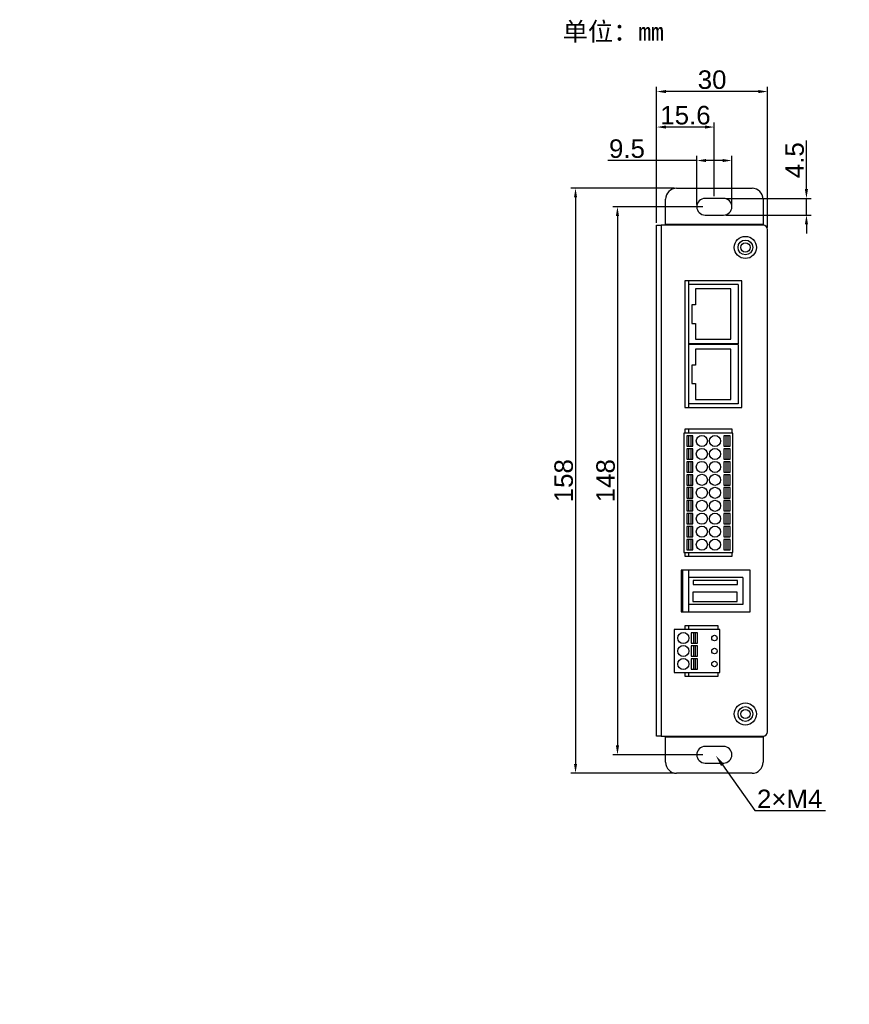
# Model space of a CAD drawing. Header units: millimetres. Extents: x 225 to 1127, y -1473 to -1207.
# Tile 1 of 3: x 676 to 900, y -1473 to -1207. Entities that reach past the tile are written whole.
import ezdxf
from ezdxf import colors
from ezdxf.entities.mleader import LeaderData, LeaderLine
from ezdxf.math import Vec2, Vec3

# ---------------------------------------------------------------- set-up
doc = ezdxf.new("R2010")
doc.units = ezdxf.units.MM
doc.header["$PDSIZE"] = -1
doc.styles.get("Standard").update_dxf_attribs({"font": 'arial.ttf', "height": 5})
doc.dimstyles.new('ISO-25', dxfattribs={"dimtxt": 5, "dimasz": 2.5, "dimexe": 1.25, "dimexo": 0.625, "dimtad": 1, "dimdec": 1, "dimdsep": 46, "dimtxsty": 'Standard', "dimcen": 2.5, "dimadec": 0, "dimazin": 0, "dimtfac": 1, "dimtdec": 1, "dimtmove": 0, "dimatfit": 3, "dimfxl": 1, "dimarcsym": 0})

# ---------------------------------------------------------------- blocks, each defined once
blk = doc.blocks.new('*D25')
at = {"color": 0, "lineweight": -2}
for p, q in [((848.13, -1261.97), (848.13, -1225.25)), ((878.13, -1263.17), (878.13, -1225.25)), ((875.63, -1226.5), (850.63, -1226.5))]:
    blk.add_line(p, q, dxfattribs=at)
at = {"color": 0}
for points in [[(850.63, -1226.08), (850.63, -1226.92), (848.13, -1226.5)], [(875.63, -1226.08), (875.63, -1226.92), (878.13, -1226.5)]]:
    blk.add_solid(points, dxfattribs=at)
at = {"layer": 'Defpoints', "color": 0}
for p in [(848.13, -1226.5), (848.13, -1262.6), (878.13, -1263.8)]:
    blk.add_point(p, dxfattribs=at)
at = {"color": 0, "insert": (863.13, -1223.32), "char_height": 5, "attachment_point": 5}
blk.add_mtext('30', dxfattribs=at)
blk = doc.blocks.new('*D26')
at = {"color": 0, "lineweight": -2}
for p, q in [((848.13, -1261.97), (848.13, -1234.84)), ((861.23, -1236.09), (850.63, -1236.09)), ((863.73, -1254.72), (863.73, -1234.84))]:
    blk.add_line(p, q, dxfattribs=at)
at = {"color": 0}
for points in [[(850.63, -1235.67), (850.63, -1236.5), (848.13, -1236.09)], [(861.23, -1235.67), (861.23, -1236.5), (863.73, -1236.09)]]:
    blk.add_solid(points, dxfattribs=at)
at = {"layer": 'Defpoints', "color": 0}
for p in [(848.13, -1236.09), (863.73, -1255.35), (848.13, -1262.6)]:
    blk.add_point(p, dxfattribs=at)
at = {"color": 0, "insert": (855.93, -1232.91), "char_height": 5, "attachment_point": 5}
blk.add_mtext('15.6', dxfattribs=at)
blk = doc.blocks.new('*D27')
at = {"color": 0, "lineweight": -2}
for p, q in [((852.91, -1252.6), (824.97, -1252.6)), ((826.22, -1255.1), (826.22, -1408.1)), ((852.91, -1410.6), (824.97, -1410.6))]:
    blk.add_line(p, q, dxfattribs=at)
at = {"color": 0}
for points in [[(825.8, -1255.1), (826.63, -1255.1), (826.22, -1252.6)], [(825.8, -1408.1), (826.63, -1408.1), (826.22, -1410.6)]]:
    blk.add_solid(points, dxfattribs=at)
at = {"layer": 'Defpoints', "color": 0}
for p in [(853.53, -1252.6), (826.22, -1410.6), (853.53, -1410.6)]:
    blk.add_point(p, dxfattribs=at)
at = {"color": 0, "insert": (823.04, -1331.6), "char_height": 5, "attachment_point": 5, "rotation": 90}
blk.add_mtext('158', dxfattribs=at)
blk = doc.blocks.new('*D28')
at = {"color": 0, "lineweight": -2}
for p, q in [((860.61, -1257.6), (836.3, -1257.6)), ((837.55, -1260.1), (837.55, -1403.1)), ((860.61, -1405.6), (836.3, -1405.6))]:
    blk.add_line(p, q, dxfattribs=at)
at = {"color": 0}
for points in [[(837.13, -1260.1), (837.97, -1260.1), (837.55, -1257.6)], [(837.13, -1403.1), (837.97, -1403.1), (837.55, -1405.6)]]:
    blk.add_solid(points, dxfattribs=at)
at = {"layer": 'Defpoints', "color": 0}
for p in [(861.23, -1257.6), (837.55, -1405.6), (861.23, -1405.6)]:
    blk.add_point(p, dxfattribs=at)
at = {"color": 0, "insert": (834.37, -1331.6), "char_height": 5, "attachment_point": 5, "rotation": 90}
blk.add_mtext('148', dxfattribs=at)
blk = doc.blocks.new('*D29')
at = {"color": 0, "lineweight": -2}
for p, q in [((888.62, -1252.85), (888.62, -1239.75)), ((866.86, -1255.35), (889.87, -1255.35)), ((888.62, -1259.85), (888.62, -1255.35)), ((866.86, -1259.85), (889.87, -1259.85)), ((888.62, -1262.35), (888.62, -1264.85))]:
    blk.add_line(p, q, dxfattribs=at)
at = {"color": 0}
for points in [[(888.2, -1252.85), (889.04, -1252.85), (888.62, -1255.35)], [(888.2, -1262.35), (889.04, -1262.35), (888.62, -1259.85)]]:
    blk.add_solid(points, dxfattribs=at)
at = {"layer": 'Defpoints', "color": 0}
for p in [(866.23, -1255.35), (866.23, -1259.85), (888.62, -1259.85)]:
    blk.add_point(p, dxfattribs=at)
at = {"color": 0, "insert": (885.45, -1245.05), "char_height": 5, "attachment_point": 5, "rotation": 90}
blk.add_mtext('4.5', dxfattribs=at)
blk = doc.blocks.new('*D30')
at = {"color": 0, "lineweight": -2}
for p, q in [((858.98, -1256.97), (858.98, -1243.88)), ((868.48, -1256.97), (868.48, -1243.88)), ((858.98, -1245.13), (834.92, -1245.13)), ((865.98, -1245.13), (861.48, -1245.13))]:
    blk.add_line(p, q, dxfattribs=at)
at = {"color": 0}
for points in [[(861.48, -1244.71), (861.48, -1245.54), (858.98, -1245.13)], [(865.98, -1244.71), (865.98, -1245.54), (868.48, -1245.13)]]:
    blk.add_solid(points, dxfattribs=at)
at = {"layer": 'Defpoints', "color": 0}
for p in [(868.48, -1245.13), (858.98, -1257.6), (868.48, -1257.6)]:
    blk.add_point(p, dxfattribs=at)
at = {"color": 0, "insert": (840.12, -1241.95), "char_height": 5, "attachment_point": 5}
blk.add_mtext('9.5', dxfattribs=at)

msp = doc.modelspace()

# ---------------------------------------------------------------- linework, layer by layer
at = {"color": 7, "linetype": 'Continuous', "lineweight": 25}
for p, q in [((853.53, -1252.6), (873.93, -1252.6)), ((850.53, -1262.4), (850.53, -1255.6)), ((866.23, -1255.35), (861.23, -1255.35)), ((876.93, -1255.6), (876.93, -1262.4)), ((861.23, -1259.85), (866.23, -1259.85)), ((848.13, -1400.6), (848.13, -1262.6)), ((848.13, -1262.6), (849.33, -1262.6)), ((849.33, -1262.6), (849.33, -1400.6)), ((876.93, -1262.6), (849.33, -1262.6)), ((850.53, -1262.4), (850.53, -1262.6)), ((876.93, -1262.4), (850.53, -1262.4)), ((876.93, -1262.6), (876.93, -1262.4)), ((878.13, -1399.4), (878.13, -1263.8)), ((871.18, -1277.6), (855.73, -1277.6)), ((855.73, -1277.6), (855.73, -1311.85)), ((856.73, -1277.6), (856.73, -1278.6)), ((856.73, -1278.6), (856.73, -1294.6)), ((870.18, -1278.6), (856.73, -1278.6)), ((870.18, -1278.6), (870.18, -1294.6)), ((871.18, -1311.85), (871.18, -1277.6)), ((858.68, -1279.8), (858.68, -1284.1)), ((868.18, -1279.8), (858.68, -1279.8)), ((868.18, -1293.4), (868.18, -1279.8)), ((858.68, -1284.1), (857.68, -1284.1)), ((857.68, -1284.1), (857.68, -1289.1)), ((857.68, -1289.1), (858.68, -1289.1)), ((858.68, -1289.1), (858.68, -1293.4)), ((856.73, -1294.6), (856.73, -1294.85)), ((870.18, -1294.6), (856.73, -1294.6)), ((870.18, -1294.85), (856.73, -1294.85)), ((856.73, -1294.85), (856.73, -1310.85)), ((858.68, -1293.4), (868.18, -1293.4)), ((870.18, -1294.85), (870.18, -1310.85)), ((858.68, -1296.05), (858.68, -1300.35)), ((868.18, -1296.05), (858.68, -1296.05)), ((868.18, -1309.65), (868.18, -1296.05)), ((858.68, -1300.35), (857.68, -1300.35)), ((857.68, -1300.35), (857.68, -1305.35)), ((857.68, -1305.35), (858.68, -1305.35)), ((858.68, -1305.35), (858.68, -1309.65)), ((856.73, -1310.85), (856.73, -1311.85)), ((870.18, -1310.85), (856.73, -1310.85)), ((858.68, -1309.65), (868.18, -1309.65)), ((855.73, -1311.85), (871.18, -1311.85)), ((855.51, -1318.72), (855.51, -1351.02)), ((868.76, -1318.72), (855.51, -1318.72)), ((855.73, -1317.72), (855.73, -1318.72)), ((868.53, -1317.72), (855.73, -1317.72)), ((856.73, -1317.72), (856.73, -1318.72)), ((868.53, -1318.72), (868.53, -1317.72)), ((868.76, -1351.02), (868.76, -1318.72)), ((856.26, -1319.47), (856.26, -1322.27)), ((856.81, -1319.47), (856.26, -1319.47)), ((856.81, -1322.27), (856.81, -1319.47)), ((857.41, -1319.47), (856.81, -1319.47)), ((857.41, -1319.47), (857.41, -1322.27)), ((857.96, -1319.47), (857.41, -1319.47)), ((857.96, -1322.27), (857.96, -1319.47)), ((866.86, -1319.47), (866.31, -1319.47)), ((866.31, -1319.47), (866.31, -1322.27)), ((866.86, -1319.47), (866.86, -1322.27)), ((867.46, -1319.47), (866.86, -1319.47)), ((868.01, -1319.47), (867.46, -1319.47)), ((867.46, -1322.27), (867.46, -1319.47)), ((868.01, -1322.27), (868.01, -1319.47)), ((856.26, -1322.27), (856.81, -1322.27)), ((856.26, -1322.97), (856.26, -1325.77)), ((856.81, -1322.97), (856.26, -1322.97)), ((856.81, -1322.27), (857.41, -1322.27)), ((856.81, -1325.77), (856.81, -1322.97)), ((857.41, -1322.97), (856.81, -1322.97)), ((857.41, -1322.27), (857.96, -1322.27)), ((857.96, -1322.97), (857.41, -1322.97)), ((857.41, -1322.97), (857.41, -1325.77)), ((857.96, -1325.77), (857.96, -1322.97)), ((866.31, -1322.27), (866.86, -1322.27)), ((866.86, -1322.97), (866.31, -1322.97)), ((866.31, -1322.97), (866.31, -1325.77)), ((866.86, -1322.27), (867.46, -1322.27)), ((866.86, -1322.97), (866.86, -1325.77)), ((867.46, -1322.97), (866.86, -1322.97)), ((867.46, -1322.27), (868.01, -1322.27)), ((867.46, -1325.77), (867.46, -1322.97)), ((868.01, -1322.97), (867.46, -1322.97)), ((868.01, -1325.77), (868.01, -1322.97)), ((856.26, -1325.77), (856.81, -1325.77)), ((856.26, -1326.47), (856.26, -1329.27)), ((856.81, -1326.47), (856.26, -1326.47)), ((856.81, -1325.77), (857.41, -1325.77)), ((856.81, -1329.27), (856.81, -1326.47)), ((857.41, -1326.47), (856.81, -1326.47)), ((857.41, -1325.77), (857.96, -1325.77)), ((857.41, -1326.47), (857.41, -1329.27)), ((857.96, -1326.47), (857.41, -1326.47)), ((857.96, -1329.27), (857.96, -1326.47)), ((866.31, -1325.77), (866.86, -1325.77)), ((866.31, -1326.47), (866.31, -1329.27)), ((866.86, -1326.47), (866.31, -1326.47)), ((866.86, -1325.77), (867.46, -1325.77)), ((866.86, -1326.47), (866.86, -1329.27)), ((867.46, -1326.47), (866.86, -1326.47)), ((867.46, -1325.77), (868.01, -1325.77)), ((867.46, -1329.27), (867.46, -1326.47)), ((868.01, -1326.47), (867.46, -1326.47)), ((868.01, -1329.27), (868.01, -1326.47)), ((856.26, -1329.27), (856.81, -1329.27)), ((856.81, -1329.27), (857.41, -1329.27)), ((857.41, -1329.27), (857.96, -1329.27)), ((866.31, -1329.27), (866.86, -1329.27)), ((866.86, -1329.27), (867.46, -1329.27)), ((867.46, -1329.27), (868.01, -1329.27)), ((856.26, -1329.97), (856.26, -1332.77)), ((856.81, -1329.97), (856.26, -1329.97)), ((856.81, -1332.77), (856.81, -1329.97)), ((857.41, -1329.97), (856.81, -1329.97)), ((857.41, -1329.97), (857.41, -1332.77)), ((857.96, -1329.97), (857.41, -1329.97)), ((857.96, -1332.77), (857.96, -1329.97)), ((866.31, -1329.97), (866.31, -1332.77)), ((866.86, -1329.97), (866.31, -1329.97)), ((866.86, -1329.97), (866.86, -1332.77)), ((867.46, -1329.97), (866.86, -1329.97)), ((867.46, -1332.77), (867.46, -1329.97)), ((868.01, -1329.97), (867.46, -1329.97)), ((868.01, -1332.77), (868.01, -1329.97)), ((856.26, -1332.77), (856.81, -1332.77)), ((856.26, -1333.47), (856.26, -1336.27)), ((856.81, -1333.47), (856.26, -1333.47)), ((856.81, -1332.77), (857.41, -1332.77)), ((856.81, -1336.27), (856.81, -1333.47)), ((857.41, -1333.47), (856.81, -1333.47)), ((857.41, -1332.77), (857.96, -1332.77)), ((857.41, -1333.47), (857.41, -1336.27)), ((857.96, -1333.47), (857.41, -1333.47)), ((857.96, -1336.27), (857.96, -1333.47)), ((866.31, -1332.77), (866.86, -1332.77)), ((866.31, -1333.47), (866.31, -1336.27)), ((866.86, -1333.47), (866.31, -1333.47)), ((866.86, -1332.77), (867.46, -1332.77)), ((866.86, -1333.47), (866.86, -1336.27)), ((867.46, -1333.47), (866.86, -1333.47)), ((867.46, -1332.77), (868.01, -1332.77)), ((867.46, -1336.27), (867.46, -1333.47)), ((868.01, -1333.47), (867.46, -1333.47)), ((868.01, -1336.27), (868.01, -1333.47)), ((856.26, -1336.27), (856.81, -1336.27)), ((856.26, -1336.97), (856.26, -1339.77)), ((856.81, -1336.97), (856.26, -1336.97)), ((856.81, -1336.27), (857.41, -1336.27)), ((856.81, -1339.77), (856.81, -1336.97)), ((857.41, -1336.97), (856.81, -1336.97)), ((857.41, -1336.27), (857.96, -1336.27)), ((857.41, -1336.97), (857.41, -1339.77)), ((857.96, -1336.97), (857.41, -1336.97)), ((857.96, -1339.77), (857.96, -1336.97)), ((866.31, -1336.27), (866.86, -1336.27)), ((866.31, -1336.97), (866.31, -1339.77)), ((866.86, -1336.97), (866.31, -1336.97)), ((866.86, -1336.27), (867.46, -1336.27)), ((866.86, -1336.97), (866.86, -1339.77)), ((867.46, -1336.97), (866.86, -1336.97)), ((867.46, -1336.27), (868.01, -1336.27)), ((868.01, -1336.97), (867.46, -1336.97)), ((867.46, -1339.77), (867.46, -1336.97)), ((868.01, -1339.77), (868.01, -1336.97)), ((856.26, -1339.77), (856.81, -1339.77)), ((856.81, -1339.77), (857.41, -1339.77)), ((857.41, -1339.77), (857.96, -1339.77)), ((866.31, -1339.77), (866.86, -1339.77)), ((866.86, -1339.77), (867.46, -1339.77)), ((867.46, -1339.77), (868.01, -1339.77)), ((856.26, -1340.47), (856.26, -1343.27)), ((856.81, -1340.47), (856.26, -1340.47)), ((856.81, -1343.27), (856.81, -1340.47)), ((857.41, -1340.47), (856.81, -1340.47)), ((857.41, -1340.47), (857.41, -1343.27)), ((857.96, -1340.47), (857.41, -1340.47)), ((857.96, -1343.27), (857.96, -1340.47)), ((866.31, -1340.47), (866.31, -1343.27)), ((866.86, -1340.47), (866.31, -1340.47)), ((866.86, -1340.47), (866.86, -1343.27)), ((867.46, -1340.47), (866.86, -1340.47)), ((867.46, -1343.27), (867.46, -1340.47)), ((868.01, -1340.47), (867.46, -1340.47)), ((868.01, -1343.27), (868.01, -1340.47)), ((856.26, -1343.27), (856.81, -1343.27)), ((856.26, -1343.97), (856.26, -1346.77)), ((856.81, -1343.97), (856.26, -1343.97)), ((856.81, -1343.27), (857.41, -1343.27)), ((856.81, -1346.77), (856.81, -1343.97)), ((857.41, -1343.97), (856.81, -1343.97)), ((857.41, -1343.27), (857.96, -1343.27)), ((857.41, -1343.97), (857.41, -1346.77)), ((857.96, -1343.97), (857.41, -1343.97)), ((857.96, -1346.77), (857.96, -1343.97)), ((866.31, -1343.27), (866.86, -1343.27)), ((866.31, -1343.97), (866.31, -1346.77)), ((866.86, -1343.97), (866.31, -1343.97)), ((866.86, -1343.27), (867.46, -1343.27)), ((866.86, -1343.97), (866.86, -1346.77)), ((867.46, -1343.97), (866.86, -1343.97)), ((867.46, -1343.27), (868.01, -1343.27)), ((868.01, -1343.97), (867.46, -1343.97)), ((867.46, -1346.77), (867.46, -1343.97)), ((868.01, -1346.77), (868.01, -1343.97)), ((856.26, -1346.77), (856.81, -1346.77)), ((856.26, -1347.47), (856.26, -1350.27)), ((856.81, -1347.47), (856.26, -1347.47)), ((856.81, -1346.77), (857.41, -1346.77)), ((856.81, -1350.27), (856.81, -1347.47)), ((857.41, -1347.47), (856.81, -1347.47)), ((857.41, -1346.77), (857.96, -1346.77)), ((857.96, -1347.47), (857.41, -1347.47)), ((857.41, -1347.47), (857.41, -1350.27)), ((857.96, -1350.27), (857.96, -1347.47)), ((866.31, -1346.77), (866.86, -1346.77)), ((866.31, -1347.47), (866.31, -1350.27)), ((866.86, -1347.47), (866.31, -1347.47)), ((866.86, -1346.77), (867.46, -1346.77)), ((866.86, -1347.47), (866.86, -1350.27)), ((867.46, -1347.47), (866.86, -1347.47)), ((867.46, -1346.77), (868.01, -1346.77)), ((868.01, -1347.47), (867.46, -1347.47)), ((867.46, -1350.27), (867.46, -1347.47)), ((868.01, -1350.27), (868.01, -1347.47)), ((856.26, -1350.27), (856.81, -1350.27)), ((856.81, -1350.27), (857.41, -1350.27)), ((857.41, -1350.27), (857.96, -1350.27)), ((866.31, -1350.27), (866.86, -1350.27)), ((866.86, -1350.27), (867.46, -1350.27)), ((867.46, -1350.27), (868.01, -1350.27)), ((855.51, -1351.02), (868.76, -1351.02)), ((855.73, -1351.02), (855.73, -1352.02)), ((855.73, -1352.02), (868.53, -1352.02)), ((856.73, -1351.02), (856.73, -1352.02)), ((868.53, -1352.02), (868.53, -1351.02)), ((873.43, -1355.73), (854.73, -1355.73)), ((854.73, -1355.73), (854.73, -1367.05)), ((855.13, -1355.73), (855.13, -1367.05)), ((856.73, -1355.73), (856.73, -1357.73)), ((873.43, -1367.05), (873.43, -1355.73)), ((856.73, -1357.73), (856.73, -1365.05)), ((871.43, -1357.73), (856.73, -1357.73)), ((858, -1358.53), (858, -1359.63)), ((869.97, -1358.53), (858, -1358.53)), ((869.97, -1359.63), (869.97, -1358.53)), ((871.43, -1357.73), (871.43, -1365.05)), ((858, -1359.63), (869.97, -1359.63)), ((857.96, -1361.7), (857.96, -1364.26)), ((869.94, -1361.7), (857.96, -1361.7)), ((869.94, -1364.26), (869.94, -1361.7)), ((856.73, -1365.05), (856.73, -1367.05)), ((871.43, -1365.05), (856.73, -1365.05)), ((857.96, -1364.26), (869.94, -1364.26)), ((854.73, -1367.05), (873.43, -1367.05)), ((852.86, -1371.8), (852.86, -1383.4)), ((865.26, -1371.8), (852.86, -1371.8)), ((864.73, -1370.8), (855.73, -1370.8)), ((855.73, -1370.8), (855.73, -1371.8)), ((856.73, -1370.8), (856.73, -1371.8)), ((864.73, -1371.8), (864.73, -1370.8)), ((865.26, -1383.4), (865.26, -1371.8)), ((858.06, -1372.7), (857.51, -1372.7)), ((857.51, -1372.7), (857.51, -1375.5)), ((858.06, -1372.7), (858.06, -1375.5)), ((858.66, -1372.7), (858.06, -1372.7)), ((859.21, -1372.7), (858.66, -1372.7)), ((858.66, -1375.5), (858.66, -1372.7)), ((859.21, -1375.5), (859.21, -1372.7)), ((857.51, -1375.5), (858.06, -1375.5)), ((858.06, -1376.2), (857.51, -1376.2)), ((857.51, -1376.2), (857.51, -1379)), ((858.06, -1375.5), (858.66, -1375.5)), ((858.06, -1376.2), (858.06, -1379)), ((858.66, -1376.2), (858.06, -1376.2)), ((858.66, -1375.5), (859.21, -1375.5)), ((859.21, -1376.2), (858.66, -1376.2)), ((858.66, -1379), (858.66, -1376.2)), ((859.21, -1379), (859.21, -1376.2)), ((857.51, -1379), (858.06, -1379)), ((857.51, -1379.7), (857.51, -1382.5)), ((858.06, -1379.7), (857.51, -1379.7)), ((858.06, -1379), (858.66, -1379)), ((858.06, -1379.7), (858.06, -1382.5)), ((858.66, -1379.7), (858.06, -1379.7)), ((858.66, -1379), (859.21, -1379)), ((859.21, -1379.7), (858.66, -1379.7)), ((858.66, -1382.5), (858.66, -1379.7)), ((859.21, -1382.5), (859.21, -1379.7)), ((857.51, -1382.5), (858.06, -1382.5)), ((858.06, -1382.5), (858.66, -1382.5)), ((858.66, -1382.5), (859.21, -1382.5)), ((852.86, -1383.4), (865.26, -1383.4)), ((855.73, -1383.4), (855.73, -1384.4)), ((855.73, -1384.4), (864.73, -1384.4)), ((856.73, -1383.4), (856.73, -1384.4)), ((864.73, -1384.4), (864.73, -1383.4)), ((849.33, -1400.6), (848.13, -1400.6)), ((849.33, -1400.6), (876.93, -1400.6)), ((850.53, -1400.6), (850.53, -1400.8)), ((850.53, -1400.8), (876.93, -1400.8)), ((850.53, -1407.6), (850.53, -1400.8)), ((876.93, -1400.8), (876.93, -1400.6)), ((876.93, -1400.8), (876.93, -1407.6)), ((866.23, -1403.35), (861.23, -1403.35)), ((861.23, -1407.85), (866.23, -1407.85)), ((873.93, -1410.6), (853.53, -1410.6))]:
    msp.add_line(p, q, dxfattribs=at)
for centre, radius in [((872.13, -1268.6), 3), ((872.13, -1268.6), 2), ((872.13, -1268.6), 1.25), ((860.36, -1320.87), 1.5), ((863.9, -1320.87), 1.5), ((860.36, -1324.37), 1.5), ((863.9, -1324.37), 1.5), ((860.36, -1327.87), 1.5), ((863.9, -1327.87), 1.5), ((860.36, -1331.37), 1.5), ((863.9, -1331.37), 1.5), ((860.36, -1334.87), 1.5), ((863.9, -1334.87), 1.5), ((860.36, -1338.37), 1.5), ((863.9, -1338.37), 1.5), ((860.36, -1341.87), 1.5), ((863.9, -1341.87), 1.5), ((860.36, -1345.37), 1.5), ((863.9, -1345.37), 1.5), ((860.36, -1348.87), 1.5), ((863.9, -1348.87), 1.5), ((855.36, -1374.1), 1.5), ((863.76, -1374.1), 0.75), ((855.36, -1377.6), 1.5), ((863.76, -1377.6), 0.75), ((855.36, -1381.1), 1.5), ((863.76, -1381.1), 0.75), ((872.13, -1394.6), 3), ((872.13, -1394.6), 2), ((872.13, -1394.6), 1.25)]:
    msp.add_circle(centre, radius, dxfattribs=at)
for centre, radius, start, end in [((853.53, -1255.6), 3, 90, 180), ((873.93, -1255.6), 3, 0, 90), ((861.23, -1257.6), 2.25, 90, 270), ((866.23, -1257.6), 2.25, 270, 90), ((876.93, -1263.8), 1.2, 0, 90), ((876.93, -1399.4), 1.2, 270, 0), ((861.23, -1405.6), 2.25, 90, 270), ((866.23, -1405.6), 2.25, 270, 90), ((853.53, -1407.6), 3, 180, 270), ((873.93, -1407.6), 3, 270, 0)]:
    msp.add_arc(centre, radius, start, end, dxfattribs=at)

# ---------------------------------------------------------------- texts
at = {"char_height": 5, "attachment_point": 1}
for s, insert in [('{\\fSimSun|b0|i0|c134|p2;\\C1;单位：mm}', (822.75, -1207.8)), ('2×M4', (875.26, -1415.03))]:
    msp.add_mtext_dynamic_manual_height_columns(s, width=34.821, gutter_width=25, heights=[0], dxfattribs=dict(at, insert=insert))
at = {"color": 1}
note = msp.add_mtext_dynamic_manual_height_columns('{\\fSimSun|b0|i0|c134|p2;\\P}', width=407.0794, gutter_width=17.5, heights=[3.5, 0], dxfattribs=dict(at, insert=(224.97, -1469.5), char_height=5, attachment_point=1))
for column, words in zip(note.columns.linked_columns, ['{\\fSimSun|b0|i0|c134|p2;\\P}']):
    column.text = words

# ---------------------------------------------------------------- dimensions: what is measured, and where the dimension line sits
dim = msp.add_linear_dim(base=(848.13, -1226.5), p1=(878.13, -1263.8), p2=(848.13, -1262.6), dimstyle='ISO-25')
dim.commit()
dim.dimension.update_dxf_attribs({"geometry": '*D25', "text_midpoint": (863.13, -1223.32)})
for base, p1, p2, picture, middle in [((848.13, -1236.09), (863.73, -1255.35), (848.13, -1262.6), '*D26', (855.93, -1236.09)), ((868.48, -1245.13), (858.98, -1257.6), (868.48, -1257.6), '*D30', (840.12, -1245.13))]:
    dim = msp.add_linear_dim(base=base, p1=p1, p2=p2, dimstyle='ISO-25')
    dim.commit()
    dim.dimension.update_dxf_attribs({"geometry": picture, "text_midpoint": middle, "dimtype": 160})
dim = msp.add_linear_dim(base=(888.62, -1259.85), p1=(866.23, -1255.35), p2=(866.23, -1259.85), angle=90, dimstyle='ISO-25')
dim.commit()
dim.dimension.update_dxf_attribs({"geometry": '*D29', "text_midpoint": (888.62, -1245.05), "dimtype": 160})
for base, p1, p2, picture, middle in [((826.22, -1410.6), (853.53, -1252.6), (853.53, -1410.6), '*D27', (823.04, -1331.6)), ((837.55, -1405.6), (861.23, -1257.6), (861.23, -1405.6), '*D28', (834.37, -1331.6))]:
    dim = msp.add_linear_dim(base=base, p1=p1, p2=p2, angle=90, dimstyle='ISO-25')
    dim.commit()
    dim.dimension.update_dxf_attribs({"geometry": picture, "text_midpoint": middle})

# ---------------------------------------------------------------- leaders
at = {"ltscale": 0.5}
ml = msp.add_multileader_mtext('Standard', dxfattribs=at)
ml.set_content('', color=256)
ml.set_leader_properties()
ml.build(insert=Vec2(0, 0))
ml.multileader.update_dxf_attribs({"text_right_attachment_type": 6, "dogleg_length": 0.36, "arrow_head_size": 3, "scale": 0.75})
ctx = ml.context
ctx.base_point, ctx.scale, ctx.char_height, ctx.arrow_head_size, ctx.landing_gap_size, ctx.plane_origin = Vec3(893.79, -1420.67), 0.75, 3, 3, 1.5, Vec3(857.38, -1405.92)
ctx.right_attachment = 6
notes = []
notes.append((ctx, [(0, (1, 1, 0), (874.72, -1420.67), (1, 0), 19.07, [(0, [(864.19, -1405.92)], 0, [])])]))
ctx.mtext.insert, ctx.mtext.flow_direction = Vec3(895.29, -1419.17), 5
for ctx, leaders in notes:
    for number, flags, end, landing, length, lines in leaders:
        leader = LeaderData()
        leader.index, (leader.has_last_leader_line, leader.has_dogleg_vector, leader.attachment_direction) = number, flags
        leader.last_leader_point, leader.dogleg_vector, leader.dogleg_length = Vec3(end), Vec3(landing), length
        for number, points, colour, breaks in lines:
            line = LeaderLine()
            line.index, line.vertices, line.color, line.breaks = number, Vec3.list(points), colors.encode_raw_color(colour), breaks
            leader.lines.append(line)
        ctx.leaders.append(leader)

doc.saveas('drawing.dxf')
